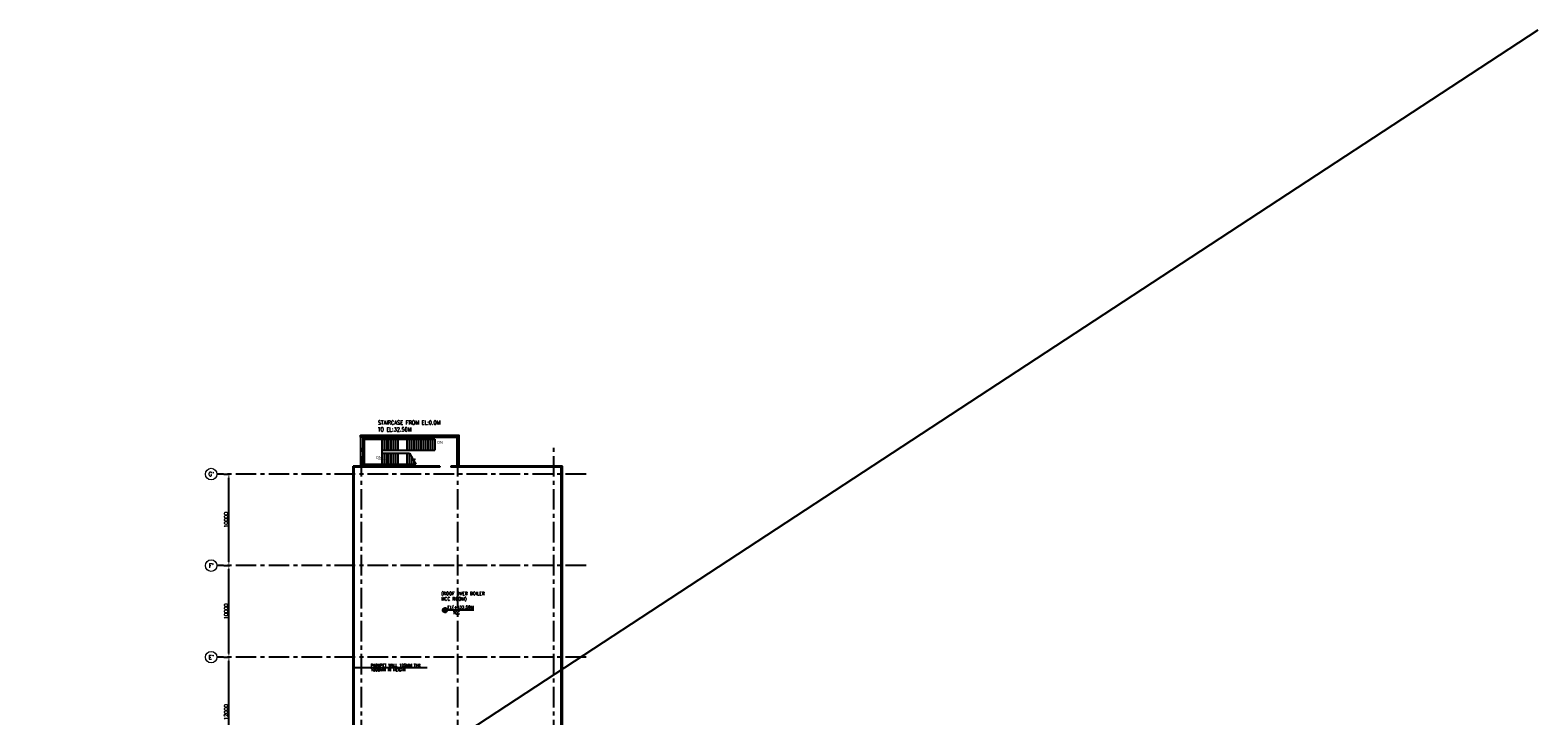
# Model space of a CAD drawing. Header units: inches. Extents: x 0 to 1544102, y -487208 to 23144100.
# Tile 72 of 256: x 502019 to 666643, y -385055 to -310155. Entities that reach past the tile are written whole.
import ezdxf
from ezdxf.enums import TextEntityAlignment as Align

# ---------------------------------------------------------------- set-up
doc = ezdxf.new("R2010")
doc.units = ezdxf.units.IN
doc.header["$LTSCALE"] = 1800
doc.header["$MEASUREMENT"] = 0
doc.linetypes.add('CENTER', pattern=[2, 1.25, -0.25, 0.25, -0.25])
doc.layers.get('0').update_dxf_attribs({"color": 253, "lineweight": 9})
for name, color, linetype in [('1', 7, 'Continuous'), ('COL', 1, 'Continuous'), ('GRID', 251, 'CENTER'), ('STAIR', 2, 'Continuous'), ('TEXT', 3, 'Continuous'), ('WALL', 6, 'Continuous'), ('WALL1', 6, 'Continuous')]:
    doc.layers.add(name, color=color, linetype=linetype)
for name, color, linetype, lineweight in [('A-CUT OUT', 3, 'Continuous', 30), ('CL', 8, 'CENTER', 15), ('DIM', 4, 'Continuous', 18), ('LEADER', 4, 'Continuous', 15)]:
    doc.layers.add(name, color=color, linetype=linetype, lineweight=lineweight)
doc.styles.add('COMPLEX', font='complex')
doc.styles.add('HTX11', font='O8111901')
doc.styles.add('ROMANC', font='ROMANC.SHX')
doc.styles.add('ROMANS', font='romans.shx')
doc.styles.add('SIMPLEX-25', font='simplex.shx')
doc.styles.get("Standard").update_dxf_attribs({"font": 'arial.ttf'})
doc.dimstyles.new('270-TA-100', dxfattribs={"dimscale": 150, "dimtxt": 400, "dimasz": 2, "dimexe": 0.75, "dimexo": 1, "dimgap": 1, "dimtad": 1, "dimdec": 0, "dimzin": 12, "dimdsep": 46, "dimtxsty": 'ROMANS', "dimcen": 0, "dimclrd": 256, "dimclre": 256, "dimclrt": 6, "dimadec": 1, "dimazin": 3, "dimtfac": 1, "dimtdec": 0, "dimtix": 1, "dimtmove": 2, "dimatfit": 0, "dimfxl": 1.25, "dimarcsym": 2})
doc.dimstyles.new('DIM100 x2', dxfattribs={"dimscale": 0, "dimtxt": 400, "dimasz": 400, "dimexe": 100, "dimexo": 100, "dimgap": 100, "dimtad": 1, "dimdec": 0, "dimzin": 13, "dimdsep": 46, "dimtxsty": 'ROMANS', "dimblk2": 'OBLIQUE', "dimcen": 100, "dimdle": 100, "dimclrd": 9, "dimclre": 9, "dimclrt": 4, "dimadec": 0, "dimazin": 0, "dimtfac": 1.1, "dimtdec": 0, "dimtix": 1, "dimtmove": 2, "dimatfit": 3, "dimfxl": 1, "dimtolj": 1, "dimtzin": 13, "dimarcsym": 0})

# ---------------------------------------------------------------- blocks, each defined once
blk = doc.blocks.new('*D554')
at = {"layer": 'DIM', "color": 9, "lineweight": -2, "transparency": 16777216}
for p, q in [((523184, -378647), (523814, -378647)), ((523714, -390247), (523714, -379047)), ((523184, -390647), (523814, -390647))]:
    blk.add_line(p, q, dxfattribs=at)
at = {"layer": 'DIM', "color": 9, "transparency": 16777216}
for points in [[(523647, -379047), (523780, -379047), (523714, -378647)], [(523647, -390247), (523780, -390247), (523714, -390647)]]:
    blk.add_solid(points, dxfattribs=at)
at = {"layer": 'DIM', "color": 4, "transparency": 16777216, "insert": (523414, -384647), "char_height": 400, "attachment_point": 5, "rotation": 90, "style": 'ROMANS'}
blk.add_mtext('\\A1;12000', dxfattribs=at)
blk = doc.blocks.new('_Oblique')
at = {"color": 0, "linetype": 'ByBlock', "lineweight": -2}
blk.add_line((-0.5, -0.5), (0.5, 0.5), dxfattribs=at)
blk = doc.blocks.new('*D556')
at = {"layer": 'DIM', "color": 9, "lineweight": -2, "transparency": 16777216}
for p, q in [((523184, -368647), (523814, -368647)), ((523714, -378247), (523714, -369047)), ((523184, -378647), (523814, -378647))]:
    blk.add_line(p, q, dxfattribs=at)
at = {"layer": 'DIM', "color": 9, "transparency": 16777216}
for points in [[(523647, -369047), (523780, -369047), (523714, -368647)], [(523647, -378247), (523780, -378247), (523714, -378647)]]:
    blk.add_solid(points, dxfattribs=at)
at = {"layer": 'DIM', "color": 4, "transparency": 16777216, "insert": (523414, -373647), "char_height": 400, "attachment_point": 5, "rotation": 90, "style": 'ROMANS'}
blk.add_mtext('\\A1;10000', dxfattribs=at)
blk = doc.blocks.new('*D605')
at = {"layer": 'DIM', "color": 9, "lineweight": -2, "transparency": 16777216}
for p, q in [((523184, -358647), (523814, -358647)), ((523714, -368247), (523714, -359047)), ((523184, -368647), (523814, -368647))]:
    blk.add_line(p, q, dxfattribs=at)
at = {"layer": 'DIM', "color": 9, "transparency": 16777216}
for points in [[(523647, -359047), (523780, -359047), (523714, -358647)], [(523647, -368247), (523780, -368247), (523714, -368647)]]:
    blk.add_solid(points, dxfattribs=at)
at = {"layer": 'DIM', "color": 4, "transparency": 16777216, "insert": (523414, -363647), "char_height": 400, "attachment_point": 5, "rotation": 90, "style": 'ROMANS'}
blk.add_mtext('\\A1;10000', dxfattribs=at)
blk = doc.blocks.new('PL-FFL2')
at = {"layer": 'A-CUT OUT'}
h = blk.add_hatch(color=7, dxfattribs=at)
h.paths.add_polyline_path([(3.1, 2, 0.414214), (1.1, 0), (3.1, 0)])
h.paths.add_polyline_path([(5.1, 0), (3.1, 0), (3.1, -2, 0.414214)])
at = {"color": 1, "linetype": 'Continuous'}
for p, q in [((3.1, 2.7), (3.1, -2.7)), ((29.2, 0), (4.8, 0)), ((4.8, 0), (5.1, 0)), ((0.3, 0), (5.1, 0))]:
    blk.add_line(p, q, dxfattribs=at)
blk.add_circle((3.1, 0), 2, dxfattribs=at)
at = {"color": 4, "linetype": 'Continuous'}
blk.add_attdef('EL(+)', text='', height=2.75, dxfattribs=at).set_placement((19, 2.4), align=Align.MIDDLE)
at = {"color": 3, "linetype": 'Continuous'}
blk.add_attdef('XXX', text='', height=2.5, dxfattribs=at).set_placement((18.4, -3.5), align=Align.MIDDLE)
blk = doc.blocks.new('GRD')
at = {"layer": 'CL', "linetype": 'Continuous'}
blk.add_circle((0, 419.99985), 419.99985, dxfattribs=at)
at = {"layer": 'CL', "color": 4, "style": 'COMPLEX'}
blk.add_attdef('GRD', text='', height=300, dxfattribs=at).set_placement((0, 419.99985), align=Align.MIDDLE)

msp = doc.modelspace()

# ---------------------------------------------------------------- hatches: boundary and pattern name
at = {"layer": 'COL'}
h = msp.add_hatch(dxfattribs=at)
h.set_pattern_fill('ANSI31', color=1, scale=250, angle=180, style=0)
h.set_pattern_definition([(225, (534748.703, -359732.296), (22.09709, -22.09709), [])])
h.paths.add_polyline_path([(538328.7, -354612.3), (538328.7, -354382.3), (538098.7, -354382.3), (538098.7, -354612.3)])
h = msp.add_hatch(dxfattribs=at)
h.set_pattern_fill('ANSI31', color=1, scale=250, angle=180, style=0)
h.set_pattern_definition([(225, (545248.703, -359732.296), (22.09709, -22.09709), [])])
h.paths.add_polyline_path([(548828.7, -354612.3), (548828.7, -354382.3), (548598.7, -354382.3), (548598.7, -354612.3)])

# ---------------------------------------------------------------- linework, layer by layer
at = {"layer": '1'}
msp.add_line((666642.8, -310154.62), (396427.98, -487207.91), dxfattribs=at)
at = {"layer": 'COL'}
for points in [[(538098.7, -354382.3), (538328.7, -354382.3), (538328.7, -354612.3), (538098.7, -354612.3)], [(548598.7, -354382.3), (548828.7, -354382.3), (548828.7, -354612.3), (548598.7, -354612.3)]]:
    msp.add_lwpolyline(points, close=True, dxfattribs=at)
at = {"layer": 'GRID'}
for p, q in [((538213.7, -448927.3), (538213.7, -355395.32)), ((548713.7, -448927.3), (548713.7, -355395.32)), ((559213.7, -448927.3), (559213.7, -355395.32)), ((562713.7, -358647.3), (522413.7, -358647.3)), ((562713.7, -368647.3), (522413.7, -368647.3)), ((562713.7, -378647.3), (522413.7, -378647.3))]:
    msp.add_line(p, q, dxfattribs=at)
at = {"layer": 'STAIR', "linetype": 'Continuous'}
for p, q in [((538498.7, -354829.8), (545948.7, -354829.8)), ((538498.7, -354829.8), (538498.7, -357564.8)), ((540448.7, -356029.8), (540448.7, -354829.8)), ((540448.7, -356029.8), (540448.7, -354829.8)), ((540448.7, -356029.8), (540448.7, -354829.8)), ((540698.7, -356029.8), (540698.7, -354829.8)), ((540948.7, -356029.8), (540948.7, -354829.8)), ((541198.7, -356029.8), (541198.7, -354829.8)), ((541448.7, -356029.8), (541448.7, -354829.8)), ((541698.7, -356029.8), (541698.7, -354829.8)), ((541948.7, -356029.8), (541948.7, -354829.8)), ((542198.7, -356029.8), (542198.7, -354829.8)), ((543198.7, -356029.8), (543198.7, -354829.8)), ((543448.7, -356029.8), (543448.7, -354829.8)), ((543698.7, -356029.8), (543698.7, -354829.8)), ((543948.7, -356029.8), (543948.7, -354829.8)), ((544198.7, -356029.8), (544198.7, -354829.8)), ((544448.7, -356029.8), (544448.7, -354829.8)), ((544698.7, -356029.8), (544698.7, -354829.8)), ((544948.7, -354829.8), (544948.7, -356029.8)), ((545150.78, -354829.8), (546198.7, -354829.8)), ((545198.7, -354829.8), (545198.7, -356029.8)), ((545448.7, -354829.8), (545448.7, -356029.8)), ((545698.7, -354829.8), (545698.7, -356029.8)), ((545948.7, -354829.8), (545948.7, -356029.8)), ((546198.7, -354829.8), (546198.7, -356029.8)), ((540448.7, -356364.8), (540448.7, -356029.8)), ((540448.7, -356029.8), (546198.7, -356029.8)), ((540448.7, -357564.8), (540448.7, -356364.8)), ((540448.7, -356364.8), (543448.7, -356364.8)), ((540448.7, -357564.8), (540448.7, -356364.8)), ((540448.7, -357564.8), (540448.7, -356364.8)), ((540698.7, -357564.8), (540698.7, -356364.8)), ((540948.7, -357564.8), (540948.7, -356364.8)), ((541198.7, -357564.8), (541198.7, -356364.8)), ((541448.7, -357564.8), (541448.7, -356364.8)), ((541698.7, -357564.8), (541698.7, -356364.8)), ((541948.7, -357564.8), (541948.7, -356364.8)), ((542198.7, -357564.8), (542198.7, -356364.8)), ((543198.7, -357564.8), (543198.7, -356364.8)), ((543448.7, -357564.8), (543448.7, -356364.8)), ((543698.7, -357564.8), (543698.7, -356833.24)), ((545948.7, -356029.8), (546198.7, -356029.8)), ((538498.7, -357564.8), (544122.85, -357564.8)), ((543948.7, -357564.8), (543948.7, -357250.99))]:
    msp.add_line(p, q, dxfattribs=at)
at = {"layer": 'STAIR', "linetype": 'Continuous', "flags": 128}
for points in [[(545869.06, -355429.8, 0, 150, 0), (546223.75, -355429.8, 25, 25, 0), (546620.63, -355429.8, 25, 25, 0)], [(540906.62, -357087.77, 0, 150, 0), (540551.93, -357087.77, 25, 25, 0), (539993.29, -357087.77, 25, 25, 0)]]:
    msp.add_lwpolyline(points, format="xyseb", dxfattribs=at)
msp.add_lwpolyline([(543448.7, -356364.8), (543805.08, -357032.57), (543664.82, -357143.25), (544020.84, -357017.54), (543880.58, -357128.23), (544122.85, -357564.8)], dxfattribs=at)
at = {"layer": 'WALL'}
for p, q in [((538098.7, -354612.3), (538098.7, -357782.3)), ((538328.7, -354382.3), (548598.7, -354382.3)), ((538328.7, -354612.3), (548598.7, -354612.3)), ((538328.7, -354612.3), (538328.7, -357782.3)), ((548598.7, -354612.3), (548598.7, -357782.3)), ((548828.7, -354612.3), (548828.7, -357782.3)), ((548343.7, -357782.3), (548598.7, -357782.3))]:
    msp.add_line(p, q, dxfattribs=at)
at = {"layer": 'WALL1'}
for p, q in [((537288.7, -389782.3), (537288.7, -357767.3)), ((546763.7, -357767.3), (537288.7, -357767.3)), ((537413.7, -389782.3), (537413.7, -357892.3)), ((546763.7, -357892.3), (537413.7, -357892.3)), ((546763.7, -357767.3), (546763.7, -357892.3)), ((560138.7, -357767.3), (547963.7, -357767.3)), ((547963.7, -357767.3), (547963.7, -357892.3)), ((560013.7, -357892.3), (547963.7, -357892.3)), ((560013.7, -389782.3), (560013.7, -357892.3)), ((560138.7, -389782.3), (560138.7, -357767.3))]:
    msp.add_line(p, q, dxfattribs=at)

# ---------------------------------------------------------------- block references
at = {"layer": '1'}
ref = msp.add_blockref('PL-FFL2', (546949.55, -373506.82), dxfattribs=dict(at, xscale=120, yscale=120, zscale=120))
ref.add_attrib('XXX', 'TOC', dxfattribs={"layer": '0', "color": 3, "linetype": 'Continuous', "height": 300, "style": 'SIMPLEX-25'}).set_placement((548572.02, -373787.25), align=Align.MIDDLE)
ref.add_attrib('EL(+)', 'EL(+)32.50M', dxfattribs={"layer": '0', "color": 4, "linetype": 'Continuous', "height": 330, "style": 'SIMPLEX-25'}).set_placement((549020.65, -373219.17), align=Align.MIDDLE)
at = {"layer": 'DIM', "xscale": 1.5, "yscale": 1.5, "zscale": 1.5}
for p, values in [((521783.7, -359277.3), {'GRD': "G'"}), ((521783.7, -369277.3), {'GRD': "F'"}), ((521783.7, -379277.3), {'GRD': "E'"})]:
    msp.add_blockref('GRD', p, dxfattribs=at).add_auto_attribs(values)

# ---------------------------------------------------------------- texts
at = {"layer": 'TEXT', "linetype": 'Continuous', "style": 'HTX11'}
for p in [(546479.4, -355329.8), (539808.36, -356987.77)]:
    msp.add_text('DN', height=300, dxfattribs=at).set_placement(p)
at = {"layer": 'TEXT', "insert": (539989.45, -352795.45), "char_height": 450, "attachment_point": 1, "style": 'ROMANS'}
msp.add_mtext_dynamic_manual_height_columns('{\\W0.8;STAIRCASE FROM EL:0.0M TO EL:32.50M}', width=6932.3139, gutter_width=1, heights=[0], dxfattribs=at)
at = {"layer": 'TEXT', "attachment_point": 1}
for s, insert, char_height, width, style in [('(ROOF OVER BOILER MCC ROOM)', (546898.76, -371513.6), 350, 6457.5758, 'ROMANS'), ('PARAPET WALL 125MM THK 1000MM IN HEIGHT', (539194.48, -379380.43), 300, 5971.4286, 'ROMANC')]:
    msp.add_mtext(s, dxfattribs=dict(at, insert=insert, char_height=char_height, width=width, style=style))

# ---------------------------------------------------------------- dimensions: what is measured, and where the dimension line sits
at = {"layer": 'DIM'}
for base, p1, p2, picture, middle in [((523713.7, -358647.3), (523084.07, -368647.3), (523084.07, -358647.3), '*D605', (523413.7, -363647.3)), ((523713.7, -368647.3), (523084.07, -378647.3), (523084.07, -368647.3), '*D556', (523413.7, -373647.3)), ((523713.7, -378647.3), (523084.07, -390647.3), (523084.07, -378647.3), '*D554', (523413.7, -384647.3))]:
    dim = msp.add_linear_dim(base=base, p1=p1, p2=p2, angle=90, dimstyle='DIM100 x2', override={"dimscale": 1}, dxfattribs=at)
    dim.commit()
    dim.dimension.update_dxf_attribs({"geometry": picture, "text_midpoint": middle})

# ---------------------------------------------------------------- leaders
at = {"layer": 'LEADER'}
msp.add_leader([(537413.7, -379766.51), (539937.55, -379766.51), (545374.45, -379766.51)], dimstyle='270-TA-100', dxfattribs=at)

doc.saveas('drawing.dxf')
